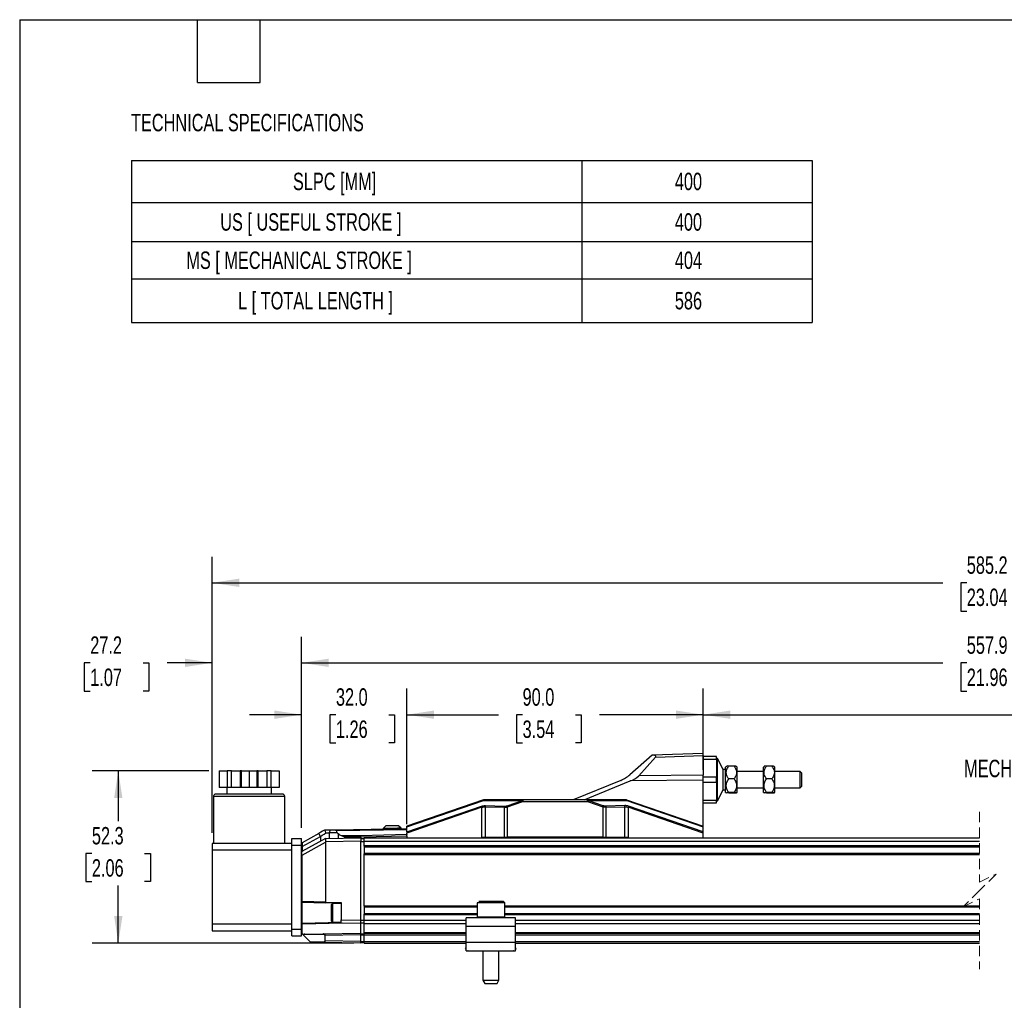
# Model space of a CAD drawing. Header units: millimetres. Extents: x 16 to 687, y 16 to 524.
# Tile 2 of 12: x 16 to 315, y 226 to 524. Entities that reach past the tile are written whole.
import ezdxf

# ---------------------------------------------------------------- set-up
doc = ezdxf.new("R2010")
doc.units = ezdxf.units.MM
doc.header["$LTSCALE"] = 2.5
doc.linetypes.add('HIDDEN', pattern=[1.905, 1.27, -0.635])
doc.layers.add('DIMENSIONS', color=140, linetype='Continuous', lineweight=25)
doc.layers.add('TEXT', color=140, linetype='Continuous', lineweight=25)
doc.styles.add('SLDTEXTSTYLE0', font='TXT', dxfattribs={"width": 0.7})
doc.dimstyles.new('SLDDIMSTYLE0', dxfattribs={"dimtxt": 5.39502, "dimasz": 8.255, "dimexe": 0, "dimexo": 0.0625, "dimgap": 1.348755, "dimtad": 0, "dimtih": 1, "dimtoh": 1, "dimrnd": 1e-09, "dimzin": 4, "dimdsep": 46, "dimtxsty": 'SLDTEXTSTYLE0', "dimsah": 1, "dimcen": 0.09, "dimadec": 0, "dimazin": 1, "dimtfac": 1, "dimtmove": 0, "dimatfit": 0, "dimfxl": 0, "dimfrac": 2, "dimtolj": 1, "dimtzin": 12, "dimarcsym": 0})
doc.dimstyles.new('SLDDIMSTYLE1', dxfattribs={"dimtxt": 5.39502, "dimasz": 8.255, "dimexe": 0, "dimexo": 0.0625, "dimgap": 1.348755, "dimtad": 0, "dimtih": 1, "dimtoh": 1, "dimrnd": 1e-09, "dimzin": 12, "dimdsep": 46, "dimtxsty": 'SLDTEXTSTYLE0', "dimsah": 1, "dimcen": 0.09, "dimadec": 0, "dimazin": 3, "dimtfac": 1, "dimtmove": 0, "dimatfit": 0, "dimfxl": 0, "dimfrac": 2, "dimtolj": 1, "dimtzin": 12, "dimarcsym": 0})
doc.dimstyles.new('SLDDIMSTYLE2', dxfattribs={"dimtxt": 5.39502, "dimasz": 8.255, "dimexe": 0, "dimexo": 0.0625, "dimgap": 1.348755, "dimtad": 0, "dimtih": 1, "dimtoh": 1, "dimrnd": 1e-09, "dimzin": 12, "dimdsep": 46, "dimtxsty": 'SLDTEXTSTYLE0', "dimsah": 1, "dimcen": 0.09, "dimadec": 0, "dimazin": 3, "dimtfac": 1, "dimtofl": 0, "dimtmove": 0, "dimatfit": 3, "dimfxl": 0, "dimfrac": 2, "dimtolj": 1, "dimtzin": 12, "dimarcsym": 0})
doc.dimstyles.new('SLDDIMSTYLE3', dxfattribs={"dimtxt": 5.39502, "dimasz": 8.255, "dimexe": 0, "dimexo": 0.0625, "dimgap": 1.348755, "dimtad": 0, "dimtih": 1, "dimtoh": 1, "dimrnd": 1e-09, "dimzin": 4, "dimdsep": 46, "dimtxsty": 'SLDTEXTSTYLE0', "dimsah": 1, "dimcen": 0.09, "dimadec": 0, "dimazin": 1, "dimtfac": 1, "dimtofl": 0, "dimtmove": 0, "dimatfit": 3, "dimfxl": 0, "dimfrac": 2, "dimtolj": 1, "dimtzin": 12, "dimarcsym": 0})

# ---------------------------------------------------------------- blocks, each defined once
blk = doc.blocks.new('SW_TABLEANNOTATION_0')
at = {"layer": 'DIMENSIONS', "color": 0}
for p, q in [((0, 0), (0, -12.74)), ((0, 0), (136.89, 0)), ((136.89, 0), (136.89, -12.74)), ((136.89, 0), (206.81, 0)), ((206.81, 0), (206.81, -12.74)), ((0, -12.74), (0, -24.64)), ((0, -12.74), (136.89, -12.74)), ((136.89, -12.74), (136.89, -24.64)), ((136.89, -12.74), (206.81, -12.74)), ((206.81, -12.74), (206.81, -24.64)), ((0, -24.64), (0, -36.01)), ((0, -24.64), (136.89, -24.64)), ((136.89, -24.64), (136.89, -36.01)), ((136.89, -24.64), (206.81, -24.64)), ((206.81, -24.64), (206.81, -36.01)), ((0, -36.01), (0, -49.21)), ((0, -36.01), (136.89, -36.01)), ((136.89, -36.01), (136.89, -49.21)), ((136.89, -36.01), (206.81, -36.01)), ((206.81, -36.01), (206.81, -49.21)), ((0, -49.21), (136.89, -49.21)), ((136.89, -49.21), (206.81, -49.21))]:
    blk.add_line(p, q, dxfattribs=at)
at = {"layer": 'DIMENSIONS', "color": 0, "attachment_point": 1, "style": 'SLDTEXTSTYLE0'}
for s, insert, char_height in [('SLPC [MM]', (49.09, -3.74), 5.292), ('400', (165.12, -3.74), 5.292), ('US [ USEFUL STROKE ]', (27, -16.06), 5.2917), ('400', (165.12, -16.06), 5.292), ('MS [ MECHANICAL STROKE ]', (16.7, -27.69), 5.2917), ('404', (165.12, -27.69), 5.292), ('L [ TOTAL LENGTH ]', (32.42, -39.98), 5.2917), ('586', (165.12, -39.98), 5.292)]:
    blk.add_mtext(s, dxfattribs=dict(at, insert=insert, char_height=char_height))
blk = doc.blocks.new('_D')
at = {"layer": 'DIMENSIONS'}
for p, q in [((101.54, 278.23), (101.54, 320.59)), ((133.54, 279.4), (133.54, 320.59)), ((101.54, 312.66), (85.66, 312.66)), ((111.95, 312.66), (110.14, 312.66)), ((110.14, 312.66), (110.14, 304.08)), ((127.98, 312.66), (129.79, 312.66)), ((129.79, 312.66), (129.79, 304.08)), ((133.54, 312.66), (149.41, 312.66)), ((110.14, 304.08), (111.95, 304.08)), ((129.79, 304.08), (127.98, 304.08))]:
    blk.add_line(p, q, dxfattribs=at)
for points in [[(101.54, 312.66), (93.28, 313.93), (93.28, 311.39)], [(133.54, 312.66), (141.79, 311.39), (141.79, 313.93)]]:
    blk.add_solid(points, dxfattribs=at)
at = {"layer": 'DIMENSIONS', "char_height": 5.292, "attachment_point": 1, "style": 'SLDTEXTSTYLE0'}
for s, insert in [('32.0', (111.95, 320.68)), ('1.26', (111.95, 310.9))]:
    blk.add_mtext(s, dxfattribs=dict(at, insert=insert))
blk = doc.blocks.new('_D_1')
at = {"layer": 'DIMENSIONS'}
for p, q in [((74.34, 276.73), (74.34, 336.36)), ((101.54, 278.23), (101.54, 336.36)), ((37.31, 328.42), (35.5, 328.42)), ((35.5, 328.42), (35.5, 319.85)), ((53.35, 328.42), (55.16, 328.42)), ((55.16, 328.42), (55.16, 319.85)), ((74.34, 328.42), (60.66, 328.42)), ((101.54, 328.42), (117.41, 328.42)), ((35.5, 319.85), (37.31, 319.85)), ((55.16, 319.85), (53.35, 319.85))]:
    blk.add_line(p, q, dxfattribs=at)
for points in [[(74.34, 328.42), (66.08, 329.69), (66.08, 327.15)], [(101.54, 328.42), (109.79, 327.15), (109.79, 329.69)]]:
    blk.add_solid(points, dxfattribs=at)
at = {"layer": 'DIMENSIONS', "char_height": 5.292, "attachment_point": 1, "style": 'SLDTEXTSTYLE0'}
for s, insert in [('27.2', (37.31, 336.45)), ('1.07', (37.31, 326.67))]:
    blk.add_mtext(s, dxfattribs=dict(at, insert=insert))
blk = doc.blocks.new('_D_2')
at = {"layer": 'DIMENSIONS'}
for p, q in [((101.54, 278.23), (101.54, 336.36)), ((497.3, 273.11), (497.3, 336.36)), ((408.56, 331.95), (405.03, 324.89)), ((410.32, 328.42), (408.56, 331.95)), ((101.54, 328.42), (296.31, 328.42)), ((303.62, 328.42), (301.81, 328.42)), ((301.81, 328.42), (301.81, 319.85)), ((324.14, 328.42), (325.96, 328.42)), ((325.96, 328.42), (325.96, 319.85)), ((403.27, 328.42), (331.45, 328.42)), ((405.03, 324.89), (403.27, 328.42)), ((497.3, 328.42), (410.32, 328.42)), ((301.81, 319.85), (303.62, 319.85)), ((325.96, 319.85), (324.14, 319.85))]:
    blk.add_line(p, q, dxfattribs=at)
for points in [[(101.54, 328.42), (109.79, 327.15), (109.79, 329.69)], [(497.3, 328.42), (489.04, 329.69), (489.04, 327.15)]]:
    blk.add_solid(points, dxfattribs=at)
at = {"layer": 'DIMENSIONS', "char_height": 5.292, "attachment_point": 1, "style": 'SLDTEXTSTYLE0'}
for s, insert in [('557.9', (303.62, 336.45)), ('21.96', (303.62, 326.67))]:
    blk.add_mtext(s, dxfattribs=dict(at, insert=insert))
blk = doc.blocks.new('_D_3')
at = {"layer": 'DIMENSIONS'}
for p, q in [((133.54, 281.76), (133.54, 320.59)), ((223.54, 295.91), (223.54, 320.59)), ((133.54, 312.66), (161.35, 312.66)), ((168.66, 312.66), (166.85, 312.66)), ((166.85, 312.66), (166.85, 304.08)), ((184.69, 312.66), (186.5, 312.66)), ((186.5, 312.66), (186.5, 304.08)), ((223.54, 312.66), (192, 312.66)), ((166.85, 304.08), (168.66, 304.08)), ((186.5, 304.08), (184.69, 304.08))]:
    blk.add_line(p, q, dxfattribs=at)
for points in [[(133.54, 312.66), (141.79, 311.39), (141.79, 313.93)], [(223.54, 312.66), (215.28, 313.93), (215.28, 311.39)]]:
    blk.add_solid(points, dxfattribs=at)
at = {"layer": 'DIMENSIONS', "char_height": 5.292, "attachment_point": 1, "style": 'SLDTEXTSTYLE0'}
for s, insert in [('90.0', (168.66, 320.68)), ('3.54', (168.66, 310.9))]:
    blk.add_mtext(s, dxfattribs=dict(at, insert=insert))
blk = doc.blocks.new('_D_4')
at = {"layer": 'DIMENSIONS'}
for p, q in [((223.54, 295.91), (223.54, 320.59)), ((465.44, 280.98), (465.44, 320.59)), ((408.71, 316.18), (405.18, 309.13)), ((410.47, 312.66), (408.71, 316.18)), ((223.54, 312.66), (323.32, 312.66)), ((330.63, 312.66), (328.82, 312.66)), ((328.82, 312.66), (328.82, 304.08)), ((351.15, 312.66), (352.96, 312.66)), ((352.96, 312.66), (352.96, 304.08)), ((403.41, 312.66), (358.46, 312.66)), ((405.18, 309.13), (403.41, 312.66)), ((465.44, 312.66), (410.47, 312.66)), ((328.82, 304.08), (330.63, 304.08)), ((352.96, 304.08), (351.15, 304.08))]:
    blk.add_line(p, q, dxfattribs=at)
for points in [[(223.54, 312.66), (231.79, 311.39), (231.79, 313.93)], [(465.44, 312.66), (457.18, 313.93), (457.18, 311.39)]]:
    blk.add_solid(points, dxfattribs=at)
at = {"layer": 'DIMENSIONS', "char_height": 5.292, "attachment_point": 1, "style": 'SLDTEXTSTYLE0'}
for s, insert in [('404.0', (330.63, 320.68)), ('15.91', (330.63, 310.9))]:
    blk.add_mtext(s, dxfattribs=dict(at, insert=insert))
blk = doc.blocks.new('_D_5')
at = {"layer": 'DIMENSIONS'}
for p, q in [((74.34, 276.73), (74.34, 360.68)), ((497.44, 274.05), (497.44, 360.68)), ((407.42, 356.27), (403.9, 349.21)), ((409.19, 352.74), (407.42, 356.27)), ((74.34, 352.74), (296.31, 352.74)), ((303.62, 352.74), (301.81, 352.74)), ((301.81, 352.74), (301.81, 344.17)), ((324.14, 352.74), (325.96, 352.74)), ((325.96, 352.74), (325.96, 344.17)), ((402.13, 352.74), (331.45, 352.74)), ((403.9, 349.21), (402.13, 352.74)), ((497.44, 352.74), (409.19, 352.74)), ((301.81, 344.17), (303.62, 344.17)), ((325.96, 344.17), (324.14, 344.17))]:
    blk.add_line(p, q, dxfattribs=at)
for points in [[(74.34, 352.74), (82.59, 351.47), (82.59, 354.01)], [(497.44, 352.74), (489.18, 354.01), (489.18, 351.47)]]:
    blk.add_solid(points, dxfattribs=at)
at = {"layer": 'DIMENSIONS', "char_height": 5.292, "attachment_point": 1, "style": 'SLDTEXTSTYLE0'}
for s, insert in [('585.2', (303.62, 360.77)), ('23.04', (303.62, 350.99))]:
    blk.add_mtext(s, dxfattribs=dict(at, insert=insert))
blk = doc.blocks.new('_D_6')
at = {"layer": 'DIMENSIONS'}
for p, q in [((73.33, 295.55), (37.89, 295.55)), ((45.83, 295.55), (45.83, 280.28)), ((37.81, 270.49), (36, 270.49)), ((36, 270.49), (36, 261.92)), ((53.84, 270.49), (55.65, 270.49)), ((55.65, 270.49), (55.65, 261.92)), ((36, 261.92), (37.81, 261.92)), ((45.83, 243.24), (45.83, 260.71)), ((55.65, 261.92), (53.84, 261.92)), ((117.36, 243.24), (37.89, 243.24))]:
    blk.add_line(p, q, dxfattribs=at)
for points in [[(45.83, 295.55), (44.56, 287.3), (47.1, 287.3)], [(45.83, 243.24), (47.1, 251.49), (44.56, 251.49)]]:
    blk.add_solid(points, dxfattribs=at)
at = {"layer": 'DIMENSIONS', "char_height": 5.292, "attachment_point": 1, "style": 'SLDTEXTSTYLE0'}
for s, insert in [('52.3', (37.81, 278.52)), ('2.06', (37.81, 268.74))]:
    blk.add_mtext(s, dxfattribs=dict(at, insert=insert))

msp = doc.modelspace()

# ---------------------------------------------------------------- linework, layer by layer
for p, q in [((207.994, 300.344), (201.253, 294.43)), ((203.999, 294.086), (209.058, 299.803)), ((207.998, 300.348), (207.994, 300.344)), ((223.539, 300.89), (207.998, 300.348)), ((209.058, 299.803), (223.539, 300.309)), ((223.539, 300.309), (223.539, 300.89)), ((223.539, 300.309), (223.539, 294.276)), ((227.539, 299.91), (223.539, 299.91)), ((223.539, 299.188), (227.539, 299.188)), ((227.539, 299.188), (227.539, 299.91)), ((227.839, 299.31), (227.539, 299.31)), ((227.539, 299.188), (227.539, 293.632)), ((229.574, 296.007), (227.839, 299.31)), ((227.839, 292.91), (227.839, 299.31)), ((230.556, 296.938), (230.339, 296.761)), ((230.339, 289.058), (230.339, 296.761)), ((232.893, 297.03), (231.285, 297.03)), ((233.839, 296.761), (233.621, 296.938)), ((233.839, 293.121), (233.839, 296.761)), ((242.056, 296.938), (241.839, 296.761)), ((241.839, 289.058), (241.839, 296.761)), ((244.393, 297.03), (242.785, 297.03)), ((245.339, 296.761), (245.121, 296.938)), ((245.339, 293.121), (245.339, 296.761)), ((76.509, 295.554), (76.509, 290.554)), ((76.509, 295.554), (78.884, 295.554)), ((78.884, 295.554), (78.884, 290.554)), ((80.25, 295.554), (78.884, 295.554)), ((80.25, 290.554), (80.25, 295.554)), ((80.25, 295.554), (82.848, 295.554)), ((82.848, 295.554), (82.848, 290.554)), ((83.214, 295.554), (82.848, 295.554)), ((83.214, 290.554), (83.214, 295.554)), ((83.214, 295.554), (85.589, 295.554)), ((85.589, 295.554), (85.589, 290.554)), ((85.589, 295.554), (87.964, 295.554)), ((87.964, 295.554), (87.964, 290.554)), ((88.33, 295.554), (87.964, 295.554)), ((88.33, 290.554), (88.33, 295.554)), ((88.33, 295.554), (90.928, 295.554)), ((90.928, 295.554), (90.928, 290.554)), ((92.294, 295.554), (90.928, 295.554)), ((92.294, 290.554), (92.294, 295.554)), ((92.294, 295.554), (94.669, 295.554)), ((94.669, 295.554), (94.669, 290.554)), ((223.539, 294.276), (203.999, 294.086)), ((223.539, 292.732), (223.539, 294.276)), ((227.539, 293.632), (223.539, 293.632)), ((227.539, 292.188), (227.539, 293.632)), ((230.339, 296.007), (229.574, 296.007)), ((229.574, 292.91), (229.574, 296.007)), ((232.893, 293.163), (231.285, 293.163)), ((241.839, 295.41), (233.839, 295.41)), ((244.393, 293.163), (242.785, 293.163)), ((253.039, 295.41), (245.339, 295.41)), ((253.539, 294.91), (253.039, 295.41)), ((253.039, 292.91), (253.039, 295.41)), ((253.539, 292.91), (253.539, 294.91)), ((78.884, 290.554), (76.509, 290.554)), ((78.789, 290.554), (78.789, 288.554)), ((80.25, 290.554), (78.884, 290.554)), ((82.848, 290.554), (80.25, 290.554)), ((83.214, 290.554), (82.848, 290.554)), ((85.589, 290.554), (83.214, 290.554)), ((87.964, 290.554), (85.589, 290.554)), ((88.33, 290.554), (87.964, 290.554)), ((90.928, 290.554), (88.33, 290.554)), ((92.294, 290.554), (90.928, 290.554)), ((94.669, 290.554), (92.294, 290.554)), ((92.389, 288.554), (92.389, 290.554)), ((198.471, 292.702), (184.061, 286.76)), ((187.34, 286.76), (201.299, 292.517)), ((223.539, 292.732), (201.299, 292.517)), ((223.539, 278.74), (223.539, 292.732)), ((223.539, 292.188), (227.539, 292.188)), ((227.539, 292.188), (227.539, 286.632)), ((227.839, 286.51), (227.839, 292.91)), ((229.574, 289.813), (229.574, 292.91)), ((233.839, 289.058), (233.839, 293.121)), ((233.839, 290.41), (241.839, 290.41)), ((245.339, 289.058), (245.339, 293.121)), ((245.339, 290.41), (253.039, 290.41)), ((253.039, 290.41), (253.039, 292.91)), ((253.039, 290.41), (253.539, 290.91)), ((253.539, 290.91), (253.539, 292.91)), ((74.739, 287.754), (74.739, 273.554)), ((96.439, 287.754), (74.739, 287.754)), ((95.639, 288.554), (75.539, 288.554)), ((96.439, 273.554), (96.439, 287.754)), ((227.839, 286.51), (229.574, 289.813)), ((229.574, 289.813), (230.339, 289.813)), ((230.339, 289.058), (230.556, 288.882)), ((231.285, 288.789), (230.574, 288.884)), ((232.893, 289.042), (231.285, 289.042)), ((232.893, 288.789), (231.285, 288.789)), ((233.621, 288.882), (233.839, 289.058)), ((241.839, 289.058), (242.056, 288.882)), ((242.785, 288.789), (242.074, 288.884)), ((244.393, 289.042), (242.785, 289.042)), ((244.393, 288.789), (242.785, 288.789)), ((245.121, 288.882), (245.339, 289.058)), ((156.818, 286.759), (133.539, 278.737)), ((133.539, 278.582), (156.788, 286.594)), ((133.539, 277.041), (156.187, 284.846)), ((156.302, 284.511), (133.539, 276.667)), ((156.302, 275.46), (156.302, 284.511)), ((156.788, 286.594), (168.597, 286.594)), ((168.712, 286.76), (156.82, 286.76)), ((157.308, 284.701), (157.308, 275.46)), ((157.308, 284.701), (163.051, 284.52)), ((157.36, 285.036), (163.103, 284.854)), ((163.051, 284.52), (163.051, 275.46)), ((163.051, 284.52), (163.127, 284.519)), ((163.103, 284.854), (163.167, 284.853)), ((163.941, 284.99), (168.597, 286.594)), ((164.056, 284.655), (168.712, 286.26)), ((164.056, 275.46), (164.056, 284.655)), ((168.712, 286.76), (168.712, 286.26)), ((188.362, 286.76), (168.712, 286.76)), ((168.712, 286.26), (188.362, 286.26)), ((188.362, 286.26), (188.362, 286.76)), ((200.258, 286.76), (188.362, 286.76)), ((188.362, 286.26), (193.021, 284.655)), ((193.136, 284.989), (188.477, 286.594)), ((188.477, 286.594), (200.289, 286.594)), ((193.021, 284.655), (193.021, 275.46)), ((193.974, 284.853), (193.91, 284.852)), ((194.027, 284.519), (193.95, 284.518)), ((199.717, 285.036), (193.974, 284.853)), ((194.027, 284.519), (199.77, 284.701)), ((194.027, 275.46), (194.027, 284.519)), ((199.77, 275.46), (199.77, 284.701)), ((200.26, 286.759), (223.539, 278.74)), ((200.289, 286.594), (223.539, 278.585)), ((200.775, 284.511), (200.775, 275.46)), ((223.539, 276.67), (200.775, 284.511)), ((223.539, 277.044), (200.89, 284.846)), ((227.539, 286.632), (223.539, 286.632)), ((223.539, 285.91), (227.539, 285.91)), ((227.539, 285.91), (227.539, 286.632)), ((227.539, 286.51), (227.839, 286.51)), ((127.072, 278.867), (126.286, 278.054)), ((131.786, 278.15), (130.972, 278.935)), ((133.539, 278.582), (133.539, 278.737)), ((133.539, 277.041), (133.539, 278.582)), ((223.539, 278.585), (223.539, 278.74)), ((223.539, 277.044), (223.539, 278.585)), ((106.751, 276.594), (101.681, 273.752)), ((101.735, 272.562), (107.261, 275.661)), ((107.261, 275.661), (106.751, 276.594)), ((107.261, 275.661), (107.261, 274.196)), ((108.667, 277.546), (108.441, 277.542)), ((108.884, 276.736), (108.667, 277.546)), ((108.884, 276.736), (109.907, 276.736)), ((108.927, 275.054), (119.539, 275.24)), ((110.235, 277.573), (109.907, 276.736)), ((112.323, 276.736), (109.907, 276.736)), ((109.907, 276.736), (109.907, 275.072)), ((111.841, 277.601), (110.235, 277.573)), ((133.539, 277.98), (111.841, 277.601)), ((112.158, 277.431), (133.539, 277.804)), ((112.323, 276.736), (112.158, 277.431)), ((112.323, 276.736), (112.642, 276.448)), ((112.642, 276.448), (112.642, 275.119)), ((119.539, 275.882), (113.704, 275.84)), ((113.704, 275.84), (114.627, 275.493)), ((114.627, 275.493), (119.539, 275.529)), ((114.627, 275.154), (114.627, 275.493)), ((133.539, 276.228), (119.539, 275.882)), ((119.539, 275.529), (133.539, 275.874)), ((119.539, 275.529), (119.539, 275.24)), ((119.539, 275.24), (119.539, 274.24)), ((120.539, 275.24), (307.516, 275.24)), ((120.539, 274.24), (120.539, 275.24)), ((126.286, 278.054), (126.29, 277.854)), ((131.789, 277.95), (131.786, 278.15)), ((133.539, 277.041), (133.539, 276.667)), ((133.539, 276.329), (133.539, 276.667)), ((133.539, 276.329), (133.539, 276.228)), ((133.539, 275.874), (133.539, 275.24)), ((156.302, 275.46), (157.308, 275.46)), ((157.308, 275.46), (163.051, 275.46)), ((163.051, 275.46), (164.056, 275.46)), ((193.021, 275.46), (164.056, 275.46)), ((165.539, 275.24), (165.539, 275.46)), ((191.539, 275.46), (191.539, 275.24)), ((193.021, 275.46), (194.027, 275.46)), ((194.027, 275.46), (199.77, 275.46)), ((199.77, 275.46), (200.775, 275.46)), ((223.539, 276.67), (223.539, 277.044)), ((223.539, 275.24), (223.539, 276.67)), ((98.539, 273.554), (74.339, 273.554)), ((74.339, 273.554), (74.339, 271.554)), ((98.539, 273.054), (98.539, 275.054)), ((98.539, 275.054), (101.539, 275.054)), ((98.539, 273.054), (101.539, 273.054)), ((98.539, 247.454), (98.539, 273.054)), ((101.539, 273.054), (101.539, 275.054)), ((101.539, 247.454), (101.539, 273.054)), ((108.789, 275.052), (101.641, 271.049)), ((101.681, 273.752), (101.641, 273.729)), ((101.678, 269.936), (108.789, 273.919)), ((101.681, 273.752), (101.681, 272.545)), ((101.735, 272.562), (101.735, 271.102)), ((108.789, 275.052), (108.927, 275.054)), ((108.915, 274.054), (108.789, 273.919)), ((108.789, 273.919), (108.789, 255.716)), ((108.915, 274.054), (108.927, 275.054)), ((119.539, 274.24), (108.915, 274.054)), ((119.539, 275.055), (120.539, 275.055)), ((119.539, 250.22), (119.539, 274.24)), ((119.539, 274.091), (120.539, 274.091)), ((120.539, 274.24), (307.516, 274.24)), ((120.539, 272.89), (120.539, 274.24)), ((120.539, 272.89), (307.516, 272.89)), ((120.539, 272.74), (120.539, 272.89)), ((120.539, 272.74), (120.539, 270.34)), ((120.539, 272.54), (307.516, 272.54)), ((74.339, 271.554), (98.539, 271.554)), ((74.339, 271.554), (74.339, 248.954)), ((101.641, 269.923), (101.641, 271.049)), ((101.678, 255.901), (101.678, 269.936)), ((120.539, 270.54), (307.516, 270.54)), ((120.539, 270.19), (120.539, 270.34)), ((120.539, 254.59), (120.539, 270.19)), ((120.539, 270.19), (307.516, 270.19)), ((101.539, 255.901), (101.678, 255.901)), ((108.789, 255.716), (101.678, 255.901)), ((101.734, 255.702), (108.816, 255.516)), ((101.734, 249.188), (101.734, 255.702)), ((108.789, 255.716), (113.539, 255.592)), ((113.539, 255.392), (108.816, 255.516)), ((110.939, 255.245), (110.539, 254.845)), ((110.539, 254.845), (110.539, 250.045)), ((113.539, 255.245), (110.939, 255.245)), ((110.939, 255.245), (110.939, 249.645)), ((113.539, 255.592), (113.539, 250.324)), ((120.539, 254.59), (154.839, 254.59)), ((120.539, 254.44), (120.539, 254.59)), ((120.539, 254.44), (120.539, 252.04)), ((154.839, 255.44), (154.839, 251.14)), ((162.956, 255.44), (154.839, 255.44)), ((162.49, 255.94), (155.352, 255.94)), ((163.239, 255.44), (162.956, 255.44)), ((163.239, 251.14), (163.239, 255.44)), ((163.239, 254.59), (307.516, 254.59)), ((120.539, 254.24), (154.839, 254.24)), ((120.539, 252.24), (154.839, 252.24)), ((120.539, 251.89), (120.539, 252.04)), ((120.539, 250.24), (120.539, 251.89)), ((120.539, 251.89), (154.839, 251.89)), ((163.239, 254.24), (307.516, 254.24)), ((163.239, 252.24), (307.516, 252.24)), ((163.239, 251.89), (307.516, 251.89)), ((98.539, 248.954), (74.339, 248.954)), ((74.339, 248.954), (74.339, 246.954)), ((101.735, 248.988), (101.539, 248.988)), ((113.539, 249.503), (101.734, 249.188)), ((114.011, 249.316), (101.735, 248.988)), ((101.735, 246.038), (101.735, 248.988)), ((110.539, 250.045), (110.939, 249.645)), ((110.939, 249.645), (113.539, 249.645)), ((113.539, 249.325), (113.539, 250.324)), ((113.539, 250.324), (119.539, 250.22)), ((119.539, 249.22), (113.539, 249.325)), ((119.539, 250.255), (120.539, 250.255)), ((119.539, 249.405), (120.539, 249.405)), ((119.539, 246.235), (119.539, 249.22)), ((120.539, 249.24), (120.539, 250.24)), ((120.539, 250.24), (151.539, 250.24)), ((120.539, 249.24), (151.539, 249.24)), ((120.539, 246.49), (120.539, 249.24)), ((151.539, 248.44), (151.539, 250.94)), ((166.539, 250.94), (151.539, 250.94)), ((151.539, 248.44), (166.539, 248.44)), ((151.539, 243.44), (151.539, 248.44)), ((162.789, 251.14), (154.839, 251.14)), ((162.956, 251.14), (162.789, 251.14)), ((163.237, 251.14), (162.956, 251.14)), ((163.239, 251.14), (163.237, 251.14)), ((166.539, 248.44), (166.539, 250.94)), ((166.539, 250.24), (307.516, 250.24)), ((166.539, 249.24), (307.516, 249.24)), ((166.539, 243.44), (166.539, 248.44)), ((74.339, 246.954), (98.539, 246.954)), ((98.539, 247.454), (101.539, 247.454)), ((98.539, 245.454), (98.539, 247.454)), ((98.539, 245.454), (101.539, 245.454)), ((101.539, 245.454), (101.539, 247.454)), ((102.006, 245.767), (101.735, 246.038)), ((102.006, 245.767), (102.043, 245.731)), ((107.975, 245.834), (102.043, 245.731)), ((104.07, 243.703), (102.043, 245.731)), ((102.486, 245.937), (108.056, 246.034)), ((108.056, 246.034), (119.539, 246.235)), ((108.643, 243.923), (108.643, 245.546)), ((108.643, 245.546), (108.724, 245.546)), ((119.539, 245.735), (108.724, 245.546)), ((108.724, 243.923), (108.724, 245.546)), ((119.539, 246.09), (120.539, 246.09)), ((119.539, 245.74), (120.539, 245.74)), ((119.539, 243.735), (119.539, 245.735)), ((120.539, 246.24), (120.539, 246.49)), ((120.539, 246.49), (151.539, 246.49)), ((120.539, 246.24), (151.539, 246.24)), ((120.539, 245.74), (120.539, 246.24)), ((120.539, 243.74), (120.539, 245.74)), ((120.539, 245.74), (151.539, 245.74)), ((166.539, 246.49), (307.516, 246.49)), ((166.539, 246.24), (307.516, 246.24)), ((166.539, 245.74), (307.516, 245.74)), ((104.07, 243.703), (107.975, 243.635)), ((108.056, 243.435), (104.272, 243.501)), ((119.539, 243.235), (108.056, 243.435)), ((108.643, 243.923), (108.724, 243.923)), ((119.539, 243.735), (108.724, 243.923)), ((119.539, 243.74), (120.539, 243.74)), ((119.539, 243.235), (119.539, 243.735)), ((119.539, 243.39), (120.539, 243.39)), ((120.539, 243.24), (120.539, 243.74)), ((120.539, 243.74), (151.539, 243.74)), ((120.539, 243.24), (151.539, 243.24)), ((166.539, 243.44), (151.539, 243.44)), ((151.539, 240.94), (151.539, 243.44)), ((166.539, 243.74), (307.516, 243.74)), ((166.539, 240.94), (166.539, 243.44)), ((166.539, 243.24), (307.516, 243.24)), ((151.325, 241.482), (151.539, 241.76)), ((151.539, 241.318), (151.325, 241.482)), ((151.539, 240.94), (166.539, 240.94)), ((152.118, 240.873), (152.031, 240.94)), ((152.17, 240.94), (152.118, 240.873)), ((156.589, 240.94), (156.589, 231.979)), ((161.489, 231.979), (161.489, 240.94)), ((165.96, 240.873), (165.908, 240.94)), ((166.047, 240.94), (165.96, 240.873)), ((166.752, 241.482), (166.539, 241.76)), ((166.752, 241.482), (166.539, 241.318)), ((156.589, 231.979), (157.189, 230.94)), ((156.589, 231.979), (161.324, 231.979)), ((157.189, 230.94), (158.371, 230.94)), ((158.371, 230.94), (160.889, 230.94)), ((160.889, 230.94), (161.489, 231.979)), ((161.324, 231.979), (161.489, 231.979))]:
    msp.add_line(p, q)
at = {"color": 7, "linetype": 'HIDDEN', "lineweight": 18}
for p, q in [((307.516, 283.177), (307.516, 261.74)), ((307.516, 261.74), (312.516, 264.24)), ((312.516, 264.24), (307.516, 259.24)), ((307.516, 259.24), (302.516, 254.24)), ((302.516, 254.24), (307.516, 256.74)), ((307.516, 256.74), (307.516, 235.302))]:
    msp.add_line(p, q, dxfattribs=at)
at = {"flags": 128}
for points in [[(209.058, 299.803), (209.157, 299.99), (209.095, 300.142), (208.874, 300.254), (208.503, 300.322), (207.994, 300.344)], [(156.187, 284.846), (156.212, 284.774), (156.24, 284.692), (156.27, 284.603), (156.302, 284.511)], [(163.941, 284.99), (163.953, 284.955), (163.966, 284.918), (163.98, 284.878), (163.994, 284.836), (164.009, 284.793), (164.025, 284.748), (164.04, 284.702), (164.056, 284.655)], [(168.597, 286.594), (168.608, 286.631), (168.621, 286.664), (168.634, 286.693), (168.649, 286.716), (168.664, 286.735), (168.68, 286.749), (168.696, 286.757), (168.712, 286.76)], [(168.712, 286.26), (168.696, 286.306), (168.68, 286.352), (168.665, 286.397), (168.649, 286.441), (168.635, 286.483), (168.621, 286.522), (168.608, 286.56), (168.597, 286.594)], [(188.362, 286.76), (188.378, 286.757), (188.394, 286.749), (188.41, 286.735), (188.425, 286.716), (188.44, 286.693), (188.453, 286.664), (188.466, 286.631), (188.477, 286.594)], [(188.477, 286.594), (188.465, 286.56), (188.453, 286.522), (188.439, 286.483), (188.424, 286.441), (188.409, 286.397), (188.394, 286.352), (188.378, 286.306), (188.362, 286.26)], [(193.021, 284.655), (193.037, 284.701), (193.053, 284.747), (193.068, 284.792), (193.083, 284.836), (193.098, 284.878), (193.112, 284.917), (193.124, 284.955), (193.136, 284.989)], [(200.89, 284.846), (200.866, 284.774), (200.838, 284.692), (200.807, 284.604), (200.775, 284.511)], [(130.972, 278.935), (130.823, 278.933), (130.401, 278.926), (129.768, 278.914), (129.022, 278.901), (128.276, 278.888), (127.643, 278.877), (127.221, 278.87), (127.072, 278.867)], [(108.441, 277.542), (107.893, 277.235), (107.329, 276.918), (106.751, 276.594)], [(107.261, 275.661), (107.806, 276.022), (108.349, 276.382), (108.884, 276.736)], [(110.235, 277.573), (109.757, 277.565), (109.231, 277.556), (108.667, 277.546)], [(131.786, 278.15), (131.739, 278.149), (131.374, 278.142), (130.693, 278.13), (129.788, 278.115), (128.782, 278.097), (127.81, 278.08), (127.004, 278.066), (126.472, 278.057), (126.286, 278.054)], [(101.539, 272.493), (101.542, 272.503), (101.552, 272.512), (101.568, 272.521), (101.59, 272.529), (101.617, 272.536), (101.648, 272.541), (101.681, 272.545)], [(101.539, 269.875), (101.542, 269.885), (101.551, 269.894), (101.566, 269.903), (101.587, 269.91), (101.612, 269.917), (101.641, 269.923)], [(101.734, 255.702), (101.722, 255.706), (101.711, 255.717), (101.701, 255.736), (101.692, 255.761), (101.686, 255.791), (101.681, 255.825), (101.678, 255.863), (101.678, 255.901)], [(101.539, 246.235), (101.543, 246.231), (101.554, 246.22), (101.572, 246.202), (101.596, 246.177), (101.626, 246.148), (101.66, 246.114), (101.697, 246.077), (101.735, 246.038)]]:
    msp.add_lwpolyline(points, dxfattribs=at)
for centre, radius, start, end in [((194.658, 301.947), 10, 292.41221, 311.26127), ((198.704, 300.086), 8.002, 288.92393, 311.42784), ((157.009, 286.64), 0.226, 148.09684, 191.70074), ((156.756, 286.942), 0.193, 288.6252, 289.2692), ((164.264, 284.501), 1.213, 163.07655, 179.11227), ((164.42, 284.535), 1.293, 165.74845, 180.70622), ((192.658, 284.534), 1.292, 359.28505, 14.25471), ((192.814, 284.5), 1.212, 0.89141, 16.93414), ((200.23, 286.675), 0.0893, 70.23119, 71.61774), ((200.068, 286.64), 0.226, 348.29701, 31.90676), ((101.739, 273.554), 0.2, 119.27879, 179.99698), ((101.668, 272.677), 0.133, 275.74903, 300.37331), ((101.739, 270.874), 0.2, 119.20308, 179.99407), ((101.739, 255.901), 0.2, 180.00181, 268.49624)]:
    msp.add_arc(centre, radius, start, end)
for points, knots in [([(231.285, 293.163), (230.985, 293.625), (230.503, 294.366), (230.51, 295.694), (230.901, 296.49), (231.213, 296.928), (231.285, 297.03)], [0, 0, 0, 0, 0.3834114, 0.61562249, 0.91076584, 1, 1, 1, 1]), ([(231.285, 297.03), (230.932, 297.1), (230.569, 297.171), (230.574, 296.922), (230.574, 296.916)], [0, 0, 0, 0, 0.9731487, 1, 1, 1, 1]), ([(233.604, 296.916), (233.604, 296.923), (233.607, 297.1), (233.176, 296.981), (232.958, 297.019), (232.893, 297.03)], [0, 0, 0, 0, 0.0269586, 0.7096082, 1, 1, 1, 1]), ([(232.893, 297.03), (233.193, 296.568), (233.674, 295.826), (233.667, 294.499), (233.276, 293.703), (232.965, 293.264), (232.893, 293.163)], [0, 0, 0, 0, 0.3834114, 0.61562249, 0.91076584, 1, 1, 1, 1]), ([(242.785, 293.163), (242.485, 293.625), (242.003, 294.366), (242.01, 295.694), (242.401, 296.49), (242.713, 296.928), (242.785, 297.03)], [0, 0, 0, 0, 0.3834122, 0.6156232, 0.9107658, 1, 1, 1, 1]), ([(242.785, 297.03), (242.432, 297.1), (242.069, 297.171), (242.074, 296.922), (242.074, 296.916)], [0, 0, 0, 0, 0.9731489, 1, 1, 1, 1]), ([(245.104, 296.916), (245.104, 296.923), (245.107, 297.1), (244.676, 296.981), (244.458, 297.019), (244.393, 297.03)], [0, 0, 0, 0, 0.0269589, 0.7096054, 1, 1, 1, 1]), ([(244.393, 297.03), (244.693, 296.568), (245.174, 295.826), (245.167, 294.499), (244.776, 293.703), (244.465, 293.264), (244.393, 293.163)], [0, 0, 0, 0, 0.3834117, 0.6156229, 0.9107658, 1, 1, 1, 1]), ([(231.285, 289.042), (230.985, 289.537), (230.502, 290.335), (230.51, 291.732), (230.899, 292.583), (231.213, 293.054), (231.285, 293.163)], [0, 0, 0, 0, 0.38240043, 0.61673012, 0.911699, 1, 1, 1, 1]), ([(232.893, 293.163), (233.192, 292.668), (233.676, 291.87), (233.667, 290.473), (233.279, 289.622), (232.965, 289.151), (232.893, 289.042)], [0, 0, 0, 0, 0.3824001, 0.6167297, 0.911699, 1, 1, 1, 1]), ([(242.785, 289.042), (242.485, 289.537), (242.002, 290.335), (242.01, 291.732), (242.399, 292.583), (242.713, 293.054), (242.785, 293.163)], [0, 0, 0, 0, 0.3824011, 0.6167308, 0.911699, 1, 1, 1, 1]), ([(244.393, 293.163), (244.692, 292.668), (245.176, 291.87), (245.167, 290.473), (244.779, 289.622), (244.465, 289.151), (244.393, 289.042)], [0, 0, 0, 0, 0.3824003, 0.6167301, 0.9116989, 1, 1, 1, 1]), ([(75.539, 288.554), (75.425, 288.54), (75.19, 288.51), (74.921, 288.294), (74.765, 288.025), (74.747, 287.842), (74.739, 287.754)], [0, 0, 0, 0, 0.2702519, 0.5624285, 0.7897336, 1, 1, 1, 1]), ([(96.439, 287.754), (96.425, 287.867), (96.395, 288.103), (96.179, 288.371), (95.91, 288.528), (95.727, 288.545), (95.639, 288.554)], [0, 0, 0, 0, 0.2702653, 0.5624365, 0.7897313, 1, 1, 1, 1]), ([(230.574, 288.904), (230.573, 288.919), (230.565, 289.109), (231, 288.994), (231.22, 289.031), (231.285, 289.042)], [0, 0, 0, 0, 0.05781571, 0.71881703, 1, 1, 1, 1]), ([(232.893, 289.042), (233.232, 289.112), (233.602, 289.189), (233.611, 288.719), (233.179, 288.837), (232.958, 288.8), (232.893, 288.789)], [0, 0, 0, 0, 0.47872377, 0.5213059, 0.85713987, 1, 1, 1, 1]), ([(242.074, 288.904), (242.073, 288.919), (242.065, 289.109), (242.5, 288.994), (242.72, 289.031), (242.785, 289.042)], [0, 0, 0, 0, 0.0578163, 0.7188143, 1, 1, 1, 1]), ([(244.393, 289.042), (244.732, 289.112), (245.102, 289.189), (245.111, 288.719), (244.679, 288.837), (244.458, 288.8), (244.393, 288.789)], [0, 0, 0, 0, 0.4787261, 0.5213085, 0.8571392, 1, 1, 1, 1]), ([(156.187, 284.846), (156.384, 284.906), (156.766, 285.022), (157.166, 285.031), (157.36, 285.036)], [0, 0, 0, 0, 0.5147418, 1, 1, 1, 1]), ([(156.302, 284.511), (156.471, 284.571), (156.797, 284.687), (157.142, 284.697), (157.308, 284.701)], [0, 0, 0, 0, 0.5191617, 1, 1, 1, 1]), ([(157.36, 285.036), (157.346, 284.984), (157.317, 284.875), (157.311, 284.761), (157.308, 284.701)], [0, 0, 0, 0, 0.470066, 1, 1, 1, 1]), ([(163.127, 284.519), (163.28, 284.525), (163.595, 284.538), (163.9, 284.616), (164.056, 284.655)], [0, 0, 0, 0, 0.486586, 1, 1, 1, 1]), ([(163.167, 284.853), (163.295, 284.859), (163.559, 284.872), (163.812, 284.95), (163.941, 284.99)], [0, 0, 0, 0, 0.48641, 1, 1, 1, 1]), ([(193.95, 284.518), (193.797, 284.524), (193.483, 284.537), (193.178, 284.615), (193.021, 284.655)], [0, 0, 0, 0, 0.4865871, 1, 1, 1, 1]), ([(193.91, 284.852), (193.782, 284.859), (193.518, 284.872), (193.266, 284.949), (193.136, 284.989)], [0, 0, 0, 0, 0.4864317, 1, 1, 1, 1]), ([(200.89, 284.846), (200.694, 284.906), (200.311, 285.022), (199.911, 285.031), (199.717, 285.036)], [0, 0, 0, 0, 0.51473032, 1, 1, 1, 1]), ([(199.77, 284.701), (199.767, 284.761), (199.761, 284.875), (199.731, 284.984), (199.717, 285.036)], [0, 0, 0, 0, 0.5299371, 1, 1, 1, 1]), ([(199.77, 284.701), (199.936, 284.697), (200.281, 284.687), (200.606, 284.571), (200.775, 284.511)], [0, 0, 0, 0, 0.4808451, 1, 1, 1, 1]), ([(111.841, 277.601), (111.916, 277.598), (112.02, 277.592), (112.128, 277.51), (112.148, 277.457), (112.158, 277.431)], [0, 0, 0, 0, 0.5651944, 0.7895214, 1, 1, 1, 1]), ([(113.704, 275.84), (113.514, 275.912), (113.128, 276.058), (112.806, 276.316), (112.642, 276.448)], [0, 0, 0, 0, 0.4910053, 1, 1, 1, 1]), ([(119.539, 275.529), (119.539, 275.561), (119.538, 275.625), (119.538, 275.718), (119.538, 275.803), (119.539, 275.857), (119.539, 275.882)], [0, 0, 0, 0, 0.2758972, 0.5411925, 0.7856918, 1, 1, 1, 1]), ([(133.539, 275.874), (133.539, 275.907), (133.539, 275.97), (133.538, 276.063), (133.538, 276.148), (133.539, 276.203), (133.539, 276.228)], [0, 0, 0, 0, 0.275894, 0.5411871, 0.7856875, 1, 1, 1, 1]), ([(101.678, 269.936), (101.672, 269.933), (101.66, 269.927), (101.647, 269.924), (101.641, 269.923)], [0, 0, 0, 0, 0.5279503, 1, 1, 1, 1]), ([(108.789, 255.716), (108.789, 255.691), (108.788, 255.655), (108.791, 255.608), (108.794, 255.572), (108.8, 255.545), (108.806, 255.523), (108.814, 255.518), (108.816, 255.516)], [0, 0, 0, 0, 0.3609796, 0.5319915, 0.6864173, 0.8759301, 0.9526502, 1, 1, 1, 1]), ([(155.074, 255.533), (155.067, 255.532), (154.983, 255.523), (154.908, 255.48), (154.839, 255.44)], [0, 0, 0, 0, 0.0794595, 1, 1, 1, 1]), ([(162.49, 255.94), (162.38, 255.937), (162.043, 255.929), (161.33, 255.897), (160.483, 255.864), (159.591, 255.827), (158.797, 255.793), (157.976, 255.756), (157.18, 255.716), (156.462, 255.672), (155.768, 255.627), (155.32, 255.566), (155.074, 255.533)], [0, 0, 0, 0, 0.0443669, 0.13582085, 0.2882999, 0.3869178, 0.49599064, 0.60925782, 0.71903344, 0.81774635, 0.89954991, 1, 1, 1, 1]), ([(163.239, 255.44), (163.225, 255.504), (163.195, 255.648), (163.008, 255.811), (162.766, 255.921), (162.582, 255.933), (162.49, 255.94)], [0, 0, 0, 0, 0.1964668, 0.4404653, 0.7183643, 1, 1, 1, 1]), ([(162.49, 255.94), (162.556, 255.931), (162.696, 255.912), (162.851, 255.775), (162.941, 255.608), (162.951, 255.495), (162.956, 255.44)], [0, 0, 0, 0, 0.2616578, 0.5512948, 0.7828321, 1, 1, 1, 1]), ([(101.539, 248.988), (101.541, 249.013), (101.545, 249.051), (101.57, 249.097), (101.594, 249.129), (101.626, 249.154), (101.671, 249.18), (101.709, 249.185), (101.734, 249.188)], [0, 0, 0, 0, 0.2398259, 0.3686309, 0.500023, 0.631394, 0.7602158, 1, 1, 1, 1]), ([(101.735, 248.988), (101.735, 249.013), (101.734, 249.049), (101.733, 249.096), (101.733, 249.127), (101.733, 249.153), (101.732, 249.172), (101.733, 249.183), (101.734, 249.188)], [0, 0, 0, 0, 0.36754584, 0.54632969, 0.70610642, 0.83575093, 0.92891367, 1, 1, 1, 1]), ([(119.539, 249.22), (119.539, 249.245), (119.538, 249.343), (119.538, 249.549), (119.539, 249.856), (119.539, 250.092), (119.539, 250.22)], [0, 0, 0, 0, 0.0761177, 0.2928807, 0.6172967, 1, 1, 1, 1]), ([(162.956, 251.14), (162.953, 251.111), (162.946, 251.053), (162.896, 250.986), (162.833, 250.946), (162.79, 250.942), (162.769, 250.94)], [0, 0, 0, 0, 0.2787584, 0.5735984, 0.7967327, 1, 1, 1, 1]), ([(162.915, 250.952), (162.915, 250.952), (162.913, 250.953), (162.916, 250.956), (162.918, 250.958), (162.92, 250.959), (162.922, 250.96), (162.925, 250.962), (162.928, 250.963), (162.933, 250.965), (162.951, 250.972), (163.007, 250.992), (163.123, 251.022), (163.196, 251.096), (163.239, 251.14)], [0, 0, 0, 0, 0.0002446, 0.0123793, 0.0173428, 0.0232495, 0.0300692, 0.0378578, 0.0465926, 0.0562497, 0.0783165, 0.1989933, 0.5292214, 1, 1, 1, 1]), ([(102.486, 245.937), (102.38, 245.929), (102.232, 245.918), (102.083, 245.848), (102.028, 245.803), (102.013, 245.778), (102.006, 245.767)], [0, 0, 0, 0, 0.6006992, 0.8378887, 0.9271636, 1, 1, 1, 1]), ([(107.975, 245.834), (107.976, 245.86), (107.977, 245.908), (107.994, 245.97), (108.016, 246.02), (108.044, 246.03), (108.056, 246.034)], [0, 0, 0, 0, 0.3322923, 0.6236005, 0.8452162, 1, 1, 1, 1]), ([(108.643, 245.546), (108.643, 245.555), (108.642, 245.574), (108.629, 245.612), (108.596, 245.661), (108.532, 245.713), (108.335, 245.816), (108.138, 245.826), (107.975, 245.834)], [0, 0, 0, 0, 0.0353697, 0.0717815, 0.1529923, 0.2581386, 0.3861389, 1, 1, 1, 1]), ([(108.311, 246), (108.264, 246.008), (108.17, 246.022), (108.074, 246.021), (108.025, 246.02)], [0, 0, 0, 0, 0.4877582, 1, 1, 1, 1]), ([(108.311, 246.001), (108.311, 246.001), (108.24, 246.049), (108.148, 246.042), (108.056, 246.034)], [0, 0, 0, 0, 0.0001408, 1, 1, 1, 1]), ([(108.724, 245.546), (108.721, 245.578), (108.716, 245.642), (108.676, 245.736), (108.614, 245.823), (108.498, 245.929), (108.386, 245.972), (108.311, 246.001)], [0, 0, 0, 0, 0.1437745, 0.2952241, 0.4574961, 0.6336331, 1, 1, 1, 1]), ([(119.539, 245.735), (119.539, 245.799), (119.539, 245.916), (119.539, 246.07), (119.539, 246.173), (119.539, 246.222), (119.539, 246.235)], [0, 0, 0, 0, 0.3827045, 0.707118, 0.9238806, 1, 1, 1, 1]), ([(104.07, 243.703), (104.097, 243.676), (104.136, 243.637), (104.184, 243.59), (104.212, 243.561), (104.236, 243.537), (104.254, 243.519), (104.266, 243.508), (104.271, 243.503), (104.272, 243.501)], [0, 0, 0, 0, 0.4059382, 0.571546, 0.7075584, 0.8314636, 0.9235236, 0.9805314, 1, 1, 1, 1]), ([(107.975, 243.635), (108.06, 243.638), (108.226, 243.643), (108.439, 243.701), (108.578, 243.784), (108.628, 243.855), (108.641, 243.894), (108.643, 243.914), (108.643, 243.923)], [0, 0, 0, 0, 0.3256558, 0.633923, 0.8425528, 0.9255133, 0.9631319, 1, 1, 1, 1]), ([(107.975, 243.635), (107.976, 243.61), (107.977, 243.561), (107.994, 243.5), (108.016, 243.45), (108.044, 243.439), (108.056, 243.435)], [0, 0, 0, 0, 0.3322911, 0.6235984, 0.8452203, 1, 1, 1, 1]), ([(108.056, 243.435), (108.142, 243.441), (108.308, 243.452), (108.498, 243.543), (108.614, 243.646), (108.676, 243.734), (108.716, 243.827), (108.721, 243.892), (108.724, 243.923)], [0, 0, 0, 0, 0.2813102, 0.5446405, 0.6712289, 0.7878481, 0.896688, 1, 1, 1, 1])]:
    msp.add_open_spline(points, degree=3, knots=knots)
at = {"layer": 'TEXT'}
for p, q in [((15.875, 523.875), (682.625, 523.875)), ((15.875, 523.875), (15.875, 15.875)), ((69.85, 504.825), (69.85, 523.875)), ((88.9, 504.825), (88.9, 523.875)), ((69.85, 504.825), (88.9, 504.825))]:
    msp.add_line(p, q, dxfattribs=at)

# ---------------------------------------------------------------- block references
at = {"layer": 'DIMENSIONS'}
msp.add_blockref('SW_TABLEANNOTATION_0', (49.8, 481.108), dxfattribs=at)

# ---------------------------------------------------------------- texts
at = {"layer": 'DIMENSIONS', "char_height": 5.29167, "attachment_point": 1, "style": 'SLDTEXTSTYLE0'}
for s, insert in [('TECHNICAL SPECIFICATIONS', (49.698, 495.252)), ('MECHANICAL STROKE', (302.8, 298.96))]:
    msp.add_mtext(s, dxfattribs=dict(at, insert=insert))

# ---------------------------------------------------------------- dimensions: what is measured, and where the dimension line sits
at = {"layer": 'DIMENSIONS'}
for base, p1, p2, text, dimstyle, picture, middle in [((497.437, 352.74), (74.339, 273.554), (497.437, 270.874), '585.2', 'SLDDIMSTYLE2', '_D_5', (313.883, 352.74)), ((497.298, 328.42), (101.539, 275.054), (497.298, 269.936), '557.9', 'SLDDIMSTYLE2', '_D_2', (313.883, 328.42)), ((465.437, 312.655), (223.539, 292.732), (465.437, 277.804), '404.0', 'SLDDIMSTYLE3', '_D_4', (340.89, 312.655))]:
    dim = msp.add_linear_dim(base=base, p1=p1, p2=p2, text=text, dimstyle=dimstyle, dxfattribs=at)
    dim.commit()
    dim.dimension.update_dxf_attribs({"geometry": picture, "text_midpoint": middle, "dimtype": 160})
for base, p1, p2, dimstyle, picture, middle in [((74.339, 328.42), (101.539, 275.054), (74.339, 273.554), 'SLDDIMSTYLE1', '_D_1', (45.329, 328.42)), ((101.539, 312.655), (133.539, 276.228), (101.539, 275.054), 'SLDDIMSTYLE0', '_D', (119.964, 312.655)), ((223.539, 312.655), (133.539, 278.582), (223.539, 292.732), 'SLDDIMSTYLE3', '_D_3', (176.675, 312.655))]:
    dim = msp.add_linear_dim(base=base, p1=p1, p2=p2, dimstyle=dimstyle, dxfattribs=at)
    dim.commit()
    dim.dimension.update_dxf_attribs({"geometry": picture, "text_midpoint": middle, "dimtype": 160})
dim = msp.add_linear_dim(base=(45.825, 295.554), p1=(120.539, 243.24), p2=(76.509, 295.554), angle=90, dimstyle='SLDDIMSTYLE2', dxfattribs=at)
dim.commit()
dim.dimension.update_dxf_attribs({"geometry": '_D_6', "text_midpoint": (45.825, 270.494), "dimtype": 160})

doc.saveas('drawing.dxf')
